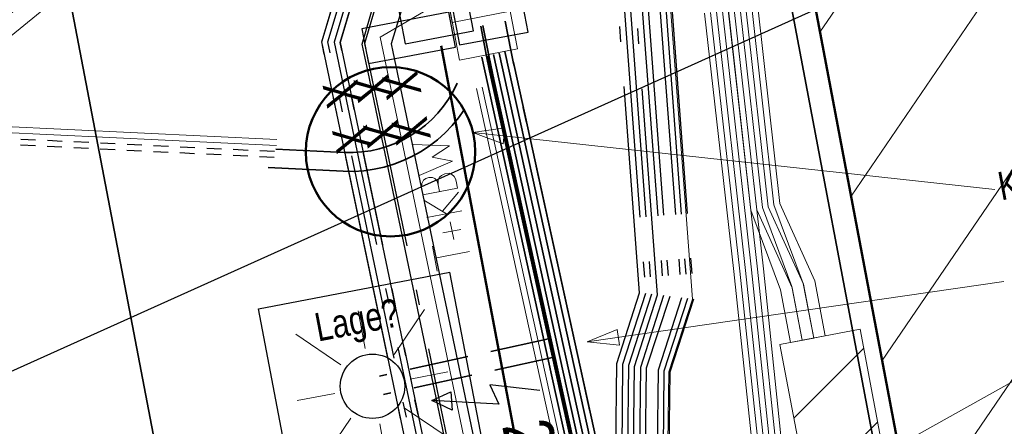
# Model space of a CAD drawing. Extents: x 3503752 to 3504470, y 5375172 to 5375556.
# Tile 67 of 77: x 3504301.32 to 3504309.65, y 5375440.27 to 5375443.72. Entities that reach past the tile are written whole.
import ezdxf

# ---------------------------------------------------------------- set-up
doc = ezdxf.new("R2010")
doc.units = 0
doc.header["$MEASUREMENT"] = 0
for name, pattern in [('1', [1.4, 0.5, -0.2, 0.5, -0.2]), ('2', [3.4, 1.2, -0.5, 1.2, -0.5]), ('202', [2.64, 1.75, -0.38, 0.13, -0.38]), ('88', [0.35001, 0.12501, -0.05, 0.125, -0.05])]:
    doc.linetypes.add(name, pattern=pattern)
for name, color, linetype in [('$_LISY_$_TMP', 7, 'Continuous'), ('1WB_LICHT_KSR', 7, 'Continuous'), ('4WB_BELEU_WEITER', 7, 'Continuous'), ('4WB_BELEUCHTUNG', 7, 'Continuous'), ('4WB_BESTAND_1_BA', 7, 'Continuous'), ('4WB_ST_NS', 7, 'Continuous'), ('4WB_SWT_KSR_TK', 7, 'Continuous'), ('4WB_SWT_SCHAC_TK', 7, 'Continuous'), ('_4WP______', 7, 'Continuous'), ('_4WP_ALLGEMEIN', 7, 'Continuous'), ('_4WP_KANCAD', 7, 'Continuous'), ('_4WP_KANCAD-T', 7, 'Continuous'), ('_4WP_LICHT-KSR', 7, 'Continuous'), ('_4WP_LICHT-LAMPE', 7, 'Continuous'), ('_4WP_STADT_LSA', 7, 'Continuous'), ('_4WP_STADT_PLS', 7, 'Continuous'), ('_4WP_STADT_RESER', 7, 'Continuous'), ('_4WP_SWT-STROM', 7, 'Continuous'), ('_4WP_TELEKOM', 7, 'Continuous'), ('K_FLURSTUECKE', 7, 'Continuous'), ('K_GEBAEUDE', 7, 'Continuous'), ('K_SCHRAFFUR', 7, 'Continuous'), ('V_FAHRBAHNRAND', 7, 'Continuous')]:
    doc.layers.add(name, color=color, linetype=linetype)
doc.styles.add('325', font='TXT', dxfattribs={"width": 0.8, "height": 0.3})
doc.styles.add('353', font='TXT', dxfattribs={"width": 0.8, "height": 0.24})
doc.styles.add('393', font='TXT', dxfattribs={"width": 0.8, "height": 0.24})
doc.styles.add('6', font='TXT', dxfattribs={"width": 0.8, "height": 0.42})

# ---------------------------------------------------------------- blocks, each defined once
blk = doc.blocks.new('_X5')
at = {"color": 7, "linetype": 'Continuous', "lineweight": 13}
for p, q in [((-0.906, 1.071), (-0.906, 1.071)), ((-0.1971, 1.0372), (-0.7875, 0.4473)), ((-0.0786, 0.4135), (-0.6081, -0.1157))]:
    blk.add_line(p, q, dxfattribs=at)
blk = doc.blocks.new('_X12')
at = {"color": 7, "linetype": 'Continuous', "lineweight": 13}
for p, q in [((-0.906, 1.071), (-0.906, 1.071)), ((-0.1971, 1.0372), (-0.7875, 0.4473)), ((-0.0786, 0.4135), (-0.6081, -0.1157))]:
    blk.add_line(p, q, dxfattribs=at)
blk = doc.blocks.new('_X73')
at = {"color": 252, "linetype": 'Continuous', "lineweight": 13}
for p, q in [((-1.5835, 8.3941), (-15.9249, -12.6383)), ((-11.3557, -4.1623), (-16.1878, -11.2487)), ((-12.7458, -4.4259), (-16.4506, -9.8592)), ((-14.4706, -12.2806), (-15.6621, -14.0279))]:
    blk.add_line(p, q, dxfattribs=at)
blk = doc.blocks.new('WP_LP-1020')
at = {"color": 7, "linetype": 'Continuous', "lineweight": 25}
for p, q in [((-0.8253, 0.8253), (0.8253, 0.8253)), ((-0.8253, -0.8253), (-0.8253, 0.8253)), ((0.8253, -0.8253), (0.8253, 0.8253)), ((-0.8253, -0.8253), (0.8253, -0.8253))]:
    blk.add_line(p, q, dxfattribs=at)
at = {"color": 1, "linetype": 'Continuous', "lineweight": 13}
for p, q in [((0, 0.324962), (0, 0.649924)), ((0, 0.649924), (0, 0.324962)), ((-0.554739, 0.55475), (-0.229777, 0.229788)), ((0.229777, 0.229788), (0.554739, 0.55475)), ((0.229777, 0.229788), (0.554739, 0.55475)), ((-0.324962, 0), (-0.649924, 0)), ((-0.324962, 0), (-0.649924, 0)), ((0.324962, 0), (0.649924, 0)), ((-0.229777, -0.229777), (-0.554739, -0.554739)), ((-0.229777, -0.229777), (-0.554739, -0.554739)), ((0.229777, -0.229777), (0.554739, -0.554739)), ((0.229777, -0.229777), (0.554739, -0.554739)), ((0, -0.324962), (0, -0.649924)), ((0, -0.324962), (0, -0.649924))]:
    blk.add_line(p, q, dxfattribs=at)
at = {"color": 7, "linetype": 'Continuous', "lineweight": 25}
blk.add_circle((0, 0), 0.272749, dxfattribs=at)
blk = doc.blocks.new('ST_KABELVERTX24')
at = {"color": 150, "linetype": 'Continuous', "lineweight": 13}
blk.add_lwpolyline([(1, -1), (0, -1), (-1, -1), (-1, 1), (1, 1), (1, -1)], dxfattribs=at)
blk = doc.blocks.new('ST_KABELVERTX1')
at = {"color": 7, "linetype": 'Continuous', "lineweight": 13}
blk.add_lwpolyline([(1, -1), (0, -1), (-1, -1), (-1, 1), (1, 1), (1, -1)], dxfattribs=at)
blk = doc.blocks.new('10032')
at = {"color": 1, "linetype": 'Continuous', "lineweight": 25}
for p, q in [((3.0616, 0.631587), (2.928989, 0.227833)), ((2.928989, 0.227833), (3.10196, 0.268208)), ((3.10196, 0.268208), (2.957818, -0.279744)), ((2.957818, -0.279744), (2.917457, -0.106706)), ((2.917457, -0.106706), (3.073132, -0.129778)), ((3.073132, -0.129778), (2.957818, -0.279744))]:
    blk.add_line(p, q, dxfattribs=at)
at = {"color": 1, "linetype": 'Continuous', "style": '6', "width": 0.8}
blk.add_text('20', height=0.42, dxfattribs=at).set_placement((3.286721, 0.25645))
blk = doc.blocks.new('ALG_00093')
at = {"color": 1, "linetype": 'Continuous', "lineweight": 13}
blk.add_lwpolyline([(0, 0), (0.3773, 0.09625), (0.3773, -0.09625), (0, 0)], dxfattribs=at)
blk = doc.blocks.new('1000KBWTEL')
at = {"color": 114, "linetype": 'Continuous', "lineweight": 18}
for p, q in [((4.094305, 0.775263), (3.664168, 0.775263)), ((3.888168, 0.775263), (3.888168, 0.173263)), ((4.589325, 0.775263), (4.589325, 0.173263)), ((4.590738, 0.438766), (4.890821, 0.774609)), ((4.981325, 0.775263), (4.981325, 0.173263)), ((4.981325, 0.775263), (5.100722, 0.775263)), ((5.444686, 0.173263), (5.313961, 0.775263)), ((5.708593, 0.173263), (5.850126, 0.77579)), ((4.285285, 0.559786), (4.285285, 0.250579)), ((5.579039, 0.500025), (5.444686, 0.173263)), ((5.579039, 0.500025), (5.708593, 0.173263)), ((4.447467, 0.400881), (4.137882, 0.400881)), ((4.648267, 0.499404), (4.910661, 0.173263)), ((4.981325, 0.48541), (5.100722, 0.48541)), ((4.981325, 0.173263), (5.100722, 0.173263))]:
    blk.add_line(p, q, dxfattribs=at)
blk.add_lwpolyline([(5.100722, 0.775263), (5.17069, 0.755951), (5.221999, 0.71708), (5.242212, 0.670435), (5.249986, 0.619126), (5.240657, 0.560042), (5.21578, 0.522726), (5.161361, 0.490075), (5.100722, 0.48541), (5.184683, 0.471417), (5.221999, 0.44032), (5.245322, 0.399895), (5.259315, 0.343921), (5.25776, 0.264625), (5.235993, 0.228864), (5.187793, 0.194657), (5.142703, 0.177554), (5.100722, 0.173263)], dxfattribs=at)

msp = doc.modelspace()

# ---------------------------------------------------------------- linework, layer by layer
at = {"layer": '1WB_LICHT_KSR', "color": 7, "linetype": 'Continuous', "lineweight": 13}
for points in [[(3504310.1244, 5375428.5506), (3504309.0994, 5375429.0606), (3504308.6664, 5375429.8106), (3504307.6254, 5375434.1206), (3504307.5144, 5375434.5776), (3504307.0064, 5375436.6726), (3504306.7784, 5375437.0306), (3504306.5074, 5375437.7666), (3504305.8564, 5375440.7196), (3504305.2934, 5375443.2846), (3504305.2664, 5375443.4086), (3504305.2194, 5375443.6626)], [(3504311.8833, 5375426.1794), (3504312.8784, 5375426.4866), (3504313.5694, 5375426.8896), (3504313.6034, 5375427.0966), (3504313.4834, 5375427.8966), (3504313.5744, 5375428.3286), (3504313.6054, 5375428.4766), (3504313.4944, 5375428.4966), (3504313.3074, 5375428.4716), (3504312.5014, 5375428.4006), (3504311.8014, 5375428.3816), (3504310.6134, 5375428.5816), (3504310.1284, 5375428.5706), (3504309.1134, 5375429.0756), (3504308.6854, 5375429.8176), (3504307.6444, 5375434.1256), (3504307.5334, 5375434.5826), (3504307.0254, 5375436.6806), (3504306.7964, 5375437.0396), (3504306.5264, 5375437.7726), (3504305.8764, 5375440.7236), (3504305.3304, 5375443.2106), (3504305.2864, 5375443.4126), (3504305.2374, 5375443.6656)]]:
    msp.add_lwpolyline(points, dxfattribs=at)
at = {"layer": '1WB_LICHT_KSR', "color": 190, "linetype": 'Continuous', "lineweight": 35}
for points in [[(3504306.4824, 5375413.5486), (3504307.1444, 5375422.1126), (3504307.9134, 5375424.1116), (3504308.4094, 5375426.1486), (3504308.8424, 5375427.4306), (3504309.1344, 5375428.2926), (3504309.1544, 5375428.6976), (3504307.8254, 5375434.1896), (3504307.7194, 5375434.6286), (3504307.2044, 5375436.7566), (3504306.9674, 5375437.1236), (3504306.7084, 5375437.8256), (3504306.0624, 5375440.7656), (3504305.5004, 5375443.3296), (3504305.4934, 5375443.3606), (3504305.4724, 5375443.4576), (3504305.4254, 5375443.7026)], [(3504305.3254, 5375443.4216), (3504305.9154, 5375440.7326), (3504306.5644, 5375437.7836), (3504306.8324, 5375437.0576), (3504307.0634, 5375436.6966), (3504307.5724, 5375434.5926), (3504307.6784, 5375434.1536), (3504308.9664, 5375428.8296), (3504308.2654, 5375426.1866), (3504307.7704, 5375424.1566), (3504306.9974, 5375422.1516), (3504306.3324, 5375413.5606)], [(3504306.3824, 5375413.5566), (3504307.0464, 5375422.1406), (3504307.8184, 5375424.1416), (3504308.3134, 5375426.1746), (3504309.0184, 5375428.8286), (3504307.7274, 5375434.1656), (3504307.6214, 5375434.6046), (3504307.1104, 5375436.7166), (3504306.8774, 5375437.0796), (3504306.6124, 5375437.7976), (3504305.9644, 5375440.7436), (3504305.3744, 5375443.4326)], [(3504305.4234, 5375443.4456), (3504306.0134, 5375440.7546), (3504306.6604, 5375437.8116), (3504306.9224, 5375437.1016), (3504307.1574, 5375436.7366), (3504307.6704, 5375434.6166), (3504307.7764, 5375434.1776), (3504309.1054, 5375428.6856), (3504309.1094, 5375428.6686), (3504309.0854, 5375428.3026), (3504308.3614, 5375426.1616), (3504307.8654, 5375424.1266), (3504307.0954, 5375422.1256), (3504306.4324, 5375413.5526)]]:
    msp.add_lwpolyline(points, dxfattribs=at)
at = {"layer": '4WB_BELEU_WEITER', "color": 7, "linetype": 'Continuous', "lineweight": 25}
msp.add_lwpolyline([(3504305.1573, 5375443.6216), (3504305.1014, 5375443.9163), (3504304.5218, 5375443.8065), (3504304.5776, 5375443.5118), (3504305.1573, 5375443.6216)], dxfattribs=at)
at = {"layer": '4WB_BELEUCHTUNG', "color": 190, "linetype": 'Continuous', "lineweight": 35}
for points in [[(3504314.5564, 5375423.3166), (3504314.4594, 5375423.4846), (3504313.6324, 5375428.0046), (3504313.5924, 5375428.1076), (3504313.5944, 5375428.4076), (3504313.4974, 5375428.4766), (3504313.3094, 5375428.4516), (3504312.5024, 5375428.3806), (3504311.8004, 5375428.3616), (3504310.6124, 5375428.5616), (3504310.1244, 5375428.5506), (3504309.0994, 5375429.0606), (3504308.6664, 5375429.8106), (3504307.6254, 5375434.1206), (3504307.5144, 5375434.5776), (3504307.0064, 5375436.6726), (3504306.7784, 5375437.0306), (3504306.5074, 5375437.7666), (3504305.8564, 5375440.7196), (3504305.2934, 5375443.2846), (3504305.2664, 5375443.4086), (3504305.2194, 5375443.6626)], [(3504312.8784, 5375426.4866), (3504313.5694, 5375426.8896), (3504313.6034, 5375427.0966), (3504313.4834, 5375427.8966), (3504313.5744, 5375428.3286), (3504313.6054, 5375428.4766), (3504313.4944, 5375428.4966), (3504313.3074, 5375428.4716), (3504312.5014, 5375428.4006), (3504311.8014, 5375428.3816), (3504310.6134, 5375428.5816), (3504310.1284, 5375428.5706), (3504309.1134, 5375429.0756), (3504308.6854, 5375429.8176), (3504307.6444, 5375434.1256), (3504307.5334, 5375434.5826), (3504307.0254, 5375436.6806), (3504306.7964, 5375437.0396), (3504306.5264, 5375437.7726), (3504305.8764, 5375440.7236), (3504305.3304, 5375443.2106), (3504305.2864, 5375443.4126), (3504305.2374, 5375443.6656)], [(3504306.4824, 5375413.5486), (3504307.1444, 5375422.1126), (3504307.9134, 5375424.1116), (3504308.4094, 5375426.1486), (3504308.8424, 5375427.4306), (3504309.1344, 5375428.2926), (3504309.1544, 5375428.6976), (3504307.8254, 5375434.1896), (3504307.7194, 5375434.6286), (3504307.2044, 5375436.7566), (3504306.9674, 5375437.1236), (3504306.7084, 5375437.8256), (3504306.0624, 5375440.7656), (3504305.5004, 5375443.3296), (3504305.4934, 5375443.3606), (3504305.4724, 5375443.4576), (3504305.4254, 5375443.7026)]]:
    msp.add_lwpolyline(points, dxfattribs=at)
at = {"layer": '4WB_BESTAND_1_BA', "color": 7, "linetype": 'Continuous', "lineweight": 13}
for p, q in [((3504303.4924, 5375442.7016), (3504294.5874, 5375443.1316)), ((3504303.4904, 5375442.6516), (3504294.5854, 5375443.0816))]:
    msp.add_line(p, q, dxfattribs=at)
at = {"layer": '4WB_BESTAND_1_BA', "color": 250, "linetype": '88', "lineweight": 25}
for p, q in [((3504294.5814, 5375442.9816), (3504303.4864, 5375442.5516)), ((3504294.5834, 5375443.0316), (3504303.4884, 5375442.6016))]:
    msp.add_line(p, q, dxfattribs=at)
at = {"layer": '4WB_BESTAND_1_BA', "color": 35, "linetype": 'Continuous', "lineweight": 13}
for points in [[(3504296.0364, 5375500.9696), (3504306.7994, 5375444.1386), (3504306.8254, 5375443.8196), (3504307.0104, 5375441.3516), (3504306.8094, 5375440.7356), (3504306.7994, 5375439.9406), (3504307.2354, 5375437.9496), (3504307.3464, 5375437.6586), (3504307.4554, 5375437.3556), (3504307.6214, 5375437.0126), (3504308.4564, 5375434.3276), (3504309.5294, 5375429.8926), (3504309.8784, 5375428.8516), (3504310.6764, 5375427.6876), (3504310.8194, 5375427.6476), (3504311.4744, 5375427.7266)], [(3504306.4754, 5375435.3076), (3504306.3524, 5375435.6516), (3504305.9974, 5375435.7716), (3504304.3664, 5375443.5686), (3504304.7334, 5375443.7826), (3504304.8734, 5375444.1206)]]:
    msp.add_lwpolyline(points, dxfattribs=at)
at = {"layer": '4WB_BESTAND_1_BA', "color": 250, "linetype": '202', "lineweight": 25}
for points in [[(3504294.8894, 5375499.5916), (3504296.6494, 5375489.7116), (3504298.0444, 5375482.0936), (3504299.4874, 5375474.3496), (3504300.8794, 5375466.8616), (3504302.3554, 5375459.0706), (3504303.7894, 5375451.3706), (3504304.1494, 5375449.0256), (3504304.2324, 5375448.4906), (3504304.1864, 5375448.0766), (3504304.0884, 5375447.1936), (3504304.0644, 5375445.6746), (3504304.0594, 5375445.4166), (3504304.0484, 5375444.7506), (3504304.0464, 5375444.5956), (3504304.0564, 5375444.5066), (3504304.1174, 5375443.9986), (3504303.9764, 5375443.5256), (3504305.6164, 5375435.6926), (3504305.6264, 5375435.6416), (3504305.6814, 5375435.4756), (3504305.7274, 5375435.3386)], [(3504305.8544, 5375435.1196), (3504305.7294, 5375435.4916), (3504305.6744, 5375435.6556), (3504305.6644, 5375435.7026), (3504304.0284, 5375443.5236), (3504304.1674, 5375443.9946), (3504304.1064, 5375444.5126), (3504304.0964, 5375444.5986), (3504304.0984, 5375444.7506), (3504304.1094, 5375445.4166), (3504304.1144, 5375445.6746), (3504304.1384, 5375447.1896), (3504304.2364, 5375448.0716), (3504304.2824, 5375448.4926), (3504304.1994, 5375449.0336), (3504303.8394, 5375451.3786), (3504302.4054, 5375459.0806), (3504300.9294, 5375466.8716), (3504299.5374, 5375474.3596), (3504298.0944, 5375482.1036), (3504296.6994, 5375489.7196), (3504294.9394, 5375499.5996)], [(3504294.9394, 5375499.5986), (3504296.6984, 5375489.7206), (3504298.0934, 5375482.1026), (3504299.5364, 5375474.3586), (3504300.9284, 5375466.8706), (3504302.4044, 5375459.0796), (3504303.8384, 5375451.3786), (3504304.1984, 5375449.0336), (3504304.2824, 5375448.4916), (3504304.2364, 5375448.0706), (3504304.1384, 5375447.1906), (3504304.1144, 5375445.6736), (3504304.1094, 5375445.4156), (3504304.0984, 5375444.7496), (3504304.0964, 5375444.5976), (3504304.1064, 5375444.5126), (3504304.1684, 5375443.9946), (3504304.0284, 5375443.5236), (3504305.6654, 5375435.7026), (3504305.6744, 5375435.6546), (3504305.7284, 5375435.4916), (3504305.7754, 5375435.3556)], [(3504295.1374, 5375499.6276), (3504296.8944, 5375489.7556), (3504298.2904, 5375482.1396), (3504299.7334, 5375474.3956), (3504301.1254, 5375466.9076), (3504302.6004, 5375459.1166), (3504304.0374, 5375451.4126), (3504304.3974, 5375449.0636), (3504304.4844, 5375448.4966), (3504304.4344, 5375448.0496), (3504304.3384, 5375447.1776), (3504304.3144, 5375445.6706), (3504304.3094, 5375445.4126), (3504304.2984, 5375444.7466), (3504304.2964, 5375444.6086), (3504304.3044, 5375444.5366), (3504304.3714, 5375443.9766), (3504304.2344, 5375443.5156), (3504305.8604, 5375435.7436), (3504305.8684, 5375435.7096), (3504305.9194, 5375435.5556), (3504306.0444, 5375435.1836), (3504305.8544, 5375435.1196)], [(3504311.5684, 5375427.8576), (3504309.6194, 5375429.3166), (3504307.2804, 5375431.3186), (3504306.4494, 5375432.4836), (3504306.0634, 5375433.4366), (3504305.6104, 5375435.3026), (3504305.5304, 5375435.6166), (3504305.5184, 5375435.6726), (3504303.8724, 5375443.5296), (3504304.0154, 5375444.0066), (3504303.9564, 5375444.4946), (3504303.9464, 5375444.5916), (3504303.9484, 5375444.7526), (3504303.9594, 5375445.4186), (3504303.9644, 5375445.6766), (3504303.9884, 5375447.1996), (3504304.0864, 5375448.0886), (3504304.1324, 5375448.4886), (3504304.0514, 5375449.0096), (3504303.6914, 5375451.3546), (3504302.2574, 5375459.0526)], [(3504309.6514, 5375429.3566), (3504307.3184, 5375431.3526), (3504306.4934, 5375432.5076), (3504306.1114, 5375433.4526), (3504305.6584, 5375435.3146), (3504305.5784, 5375435.6286), (3504305.5664, 5375435.6826), (3504303.9244, 5375443.5276), (3504304.0654, 5375444.0026), (3504304.0064, 5375444.5006), (3504303.9964, 5375444.5936), (3504303.9984, 5375444.7526), (3504304.0094, 5375445.4186), (3504304.0144, 5375445.6766), (3504304.0384, 5375447.1956), (3504304.1364, 5375448.0826), (3504304.1824, 5375448.4906), (3504304.1014, 5375449.0176), (3504303.7414, 5375451.3626), (3504302.3074, 5375459.0626)], [(3504306.8324, 5375413.5206), (3504307.4874, 5375422.0216), (3504308.2494, 5375424.0066), (3504308.7454, 5375426.0576), (3504309.3094, 5375427.7216), (3504309.4844, 5375428.2296), (3504309.5064, 5375428.7346), (3504308.1724, 5375434.2586), (3504307.3724, 5375436.8646), (3504307.1924, 5375437.2336), (3504307.0734, 5375437.5596), (3504306.9534, 5375437.8816), (3504306.5094, 5375439.9116), (3504306.5194, 5375440.7816), (3504306.7154, 5375441.3866), (3504306.5354, 5375443.7976)], [(3504306.5854, 5375443.8016), (3504306.7664, 5375441.3806), (3504306.5694, 5375440.7736), (3504306.5594, 5375439.9166), (3504307.0024, 5375437.8926), (3504307.1204, 5375437.5766), (3504307.2374, 5375437.2556), (3504307.4144, 5375436.8916), (3504308.2214, 5375434.2706), (3504309.5564, 5375428.7396), (3504309.5344, 5375428.2206), (3504309.3564, 5375427.7056), (3504308.7934, 5375426.0446), (3504308.2974, 5375423.9916), (3504307.5364, 5375422.0086), (3504306.8824, 5375413.5166)], [(3504306.6354, 5375443.8056), (3504306.8174, 5375441.3746), (3504306.6194, 5375440.7656), (3504306.6094, 5375439.9216), (3504307.0514, 5375437.9036), (3504307.2824, 5375437.2776), (3504307.4564, 5375436.9186), (3504308.2704, 5375434.2826), (3504309.6064, 5375428.7446), (3504309.5844, 5375428.2116), (3504309.4034, 5375427.6896), (3504308.8414, 5375426.0316), (3504308.3454, 5375423.9766), (3504307.5854, 5375421.9956), (3504306.8414, 5375412.3326)], [(3504306.7354, 5375443.8126), (3504306.9184, 5375441.3626), (3504306.7194, 5375440.7496), (3504306.7094, 5375439.9316), (3504307.1494, 5375437.9246), (3504307.2614, 5375437.6276), (3504307.3724, 5375437.3216), (3504307.5404, 5375436.9726), (3504308.3684, 5375434.3066), (3504309.7064, 5375428.7546), (3504309.6844, 5375428.1936), (3504309.2754, 5375427.0036), (3504308.9374, 5375426.0056), (3504308.4414, 5375423.9466), (3504307.6844, 5375421.9706), (3504307.0254, 5375412.1246)], [(3504306.7854, 5375443.8166), (3504306.9694, 5375441.3566), (3504306.7694, 5375440.7416), (3504306.7594, 5375439.9366), (3504307.1974, 5375437.9386), (3504307.3084, 5375437.6446), (3504307.4184, 5375437.3406), (3504307.5874, 5375436.9906), (3504308.4164, 5375434.3196), (3504309.7564, 5375428.7596), (3504309.7344, 5375428.1846), (3504309.3224, 5375426.9876), (3504308.9854, 5375425.9926), (3504308.4894, 5375423.9316), (3504307.7334, 5375421.9586), (3504307.0754, 5375412.1216)], [(3504306.8354, 5375443.8206), (3504307.0204, 5375441.3506), (3504306.8194, 5375440.7336), (3504306.8094, 5375439.9416), (3504307.2454, 5375437.9526), (3504307.3554, 5375437.6616), (3504307.4644, 5375437.3596), (3504307.6304, 5375437.0166), (3504308.4664, 5375434.3306), (3504309.5394, 5375429.8956), (3504309.8874, 5375428.8566), (3504310.6824, 5375427.6966), (3504310.8204, 5375427.6576), (3504311.4734, 5375427.7366)], [(3504306.6824, 5375413.5326), (3504307.3404, 5375422.0606), (3504308.1054, 5375424.0516), (3504308.6014, 5375426.0966), (3504309.2034, 5375427.8736), (3504309.3344, 5375428.2566), (3504309.3454, 5375428.4896), (3504309.3564, 5375428.7196), (3504308.0254, 5375434.2226), (3504307.2464, 5375436.7836), (3504307.0574, 5375437.1676), (3504306.9324, 5375437.5086), (3504306.8064, 5375437.8486), (3504306.3594, 5375439.8966), (3504306.3694, 5375440.8056), (3504306.5624, 5375441.4046), (3504306.3854, 5375443.7856)], [(3504306.4354, 5375443.7896), (3504306.6134, 5375441.3986), (3504306.4194, 5375440.7976), (3504306.4094, 5375439.9016), (3504306.8554, 5375437.8596), (3504306.9794, 5375437.5256), (3504307.1024, 5375437.1896), (3504307.2884, 5375436.8106), (3504308.0744, 5375434.2346), (3504309.4064, 5375428.7246), (3504309.3844, 5375428.2476), (3504309.2154, 5375427.7536), (3504308.6494, 5375426.0836), (3504308.1534, 5375424.0366), (3504307.3894, 5375422.0476), (3504306.7324, 5375413.5286)], [(3504306.4854, 5375443.7936), (3504306.6644, 5375441.3926), (3504306.4694, 5375440.7896), (3504306.4594, 5375439.9066), (3504306.9044, 5375437.8706), (3504307.0264, 5375437.5426), (3504307.1474, 5375437.2116), (3504307.3304, 5375436.8376), (3504308.1234, 5375434.2466), (3504309.4564, 5375428.7296), (3504309.4344, 5375428.2386), (3504309.2624, 5375427.7376), (3504308.6974, 5375426.0706), (3504308.2014, 5375424.0216), (3504307.4384, 5375422.0346), (3504306.7824, 5375413.5246)], [(3504306.4824, 5375413.5486), (3504307.1444, 5375422.1126), (3504307.9134, 5375424.1116), (3504308.4094, 5375426.1486), (3504308.8424, 5375427.4306), (3504309.1344, 5375428.2926), (3504309.1544, 5375428.6976), (3504307.8254, 5375434.1896), (3504307.7194, 5375434.6286), (3504307.2044, 5375436.7566), (3504306.9674, 5375437.1236), (3504306.7084, 5375437.8256), (3504306.0624, 5375440.7656), (3504305.4724, 5375443.4576)]]:
    msp.add_lwpolyline(points, dxfattribs=at)
at = {"layer": '4WB_BESTAND_1_BA', "color": 1, "linetype": 'Continuous', "lineweight": 25}
for points in [[(3504311.5684, 5375427.8576), (3504309.6204, 5375429.3176), (3504307.2814, 5375431.3186), (3504306.4494, 5375432.4836), (3504306.0634, 5375433.4376), (3504305.6094, 5375435.3026), (3504305.6044, 5375435.3236), (3504305.5304, 5375435.6156), (3504305.5174, 5375435.6716), (3504303.8724, 5375443.5296), (3504304.0144, 5375444.0066), (3504303.9564, 5375444.4946), (3504303.9464, 5375444.5916), (3504303.9484, 5375444.7536), (3504303.9594, 5375445.4196), (3504303.9644, 5375445.6776), (3504303.9884, 5375447.1986), (3504304.0864, 5375448.0886), (3504304.1324, 5375448.4896), (3504304.0524, 5375449.0096), (3504303.6924, 5375451.3546), (3504302.2584, 5375459.0536)], [(3504304.5164, 5375444.6676), (3504304.5154, 5375444.6146), (3504304.5394, 5375444.4196), (3504304.5954, 5375443.9576), (3504304.5414, 5375443.7796), (3504304.4594, 5375443.5106), (3504304.4734, 5375443.4446), (3504306.0754, 5375435.7876), (3504306.3714, 5375434.7536), (3504306.5204, 5375434.5716)]]:
    msp.add_lwpolyline(points, dxfattribs=at)
at = {"layer": '4WB_BESTAND_1_BA', "color": 3, "linetype": 'Continuous', "lineweight": 25}
msp.add_lwpolyline([(3504306.9954, 5375433.3836), (3504306.1514, 5375434.8006), (3504306.0254, 5375435.1776), (3504305.9004, 5375435.5496), (3504305.8464, 5375435.7096), (3504305.8404, 5375435.7396), (3504304.2644, 5375443.2726), (3504304.2144, 5375443.5096), (3504304.3134, 5375443.8506), (3504304.4774, 5375444.1366), (3504304.6474, 5375444.4966), (3504304.8514, 5375444.4616), (3504304.8854, 5375444.4026), (3504304.9714, 5375444.2546), (3504305.0284, 5375443.9596)], dxfattribs=at)
at = {"layer": '4WB_BESTAND_1_BA', "color": 7, "linetype": 'Continuous', "lineweight": 13}
for points in [[(3504307.8144, 5375439.4296), (3504307.7604, 5375439.6976), (3504307.5604, 5375441.6036), (3504307.3134, 5375443.7956)], [(3504307.8634, 5375439.4396), (3504307.8094, 5375439.7056), (3504307.6104, 5375441.6086), (3504307.3634, 5375443.8016)], [(3504307.1134, 5375443.7716), (3504307.3604, 5375441.5836), (3504307.5644, 5375439.6686), (3504307.6184, 5375439.3896)], [(3504307.1634, 5375443.7776), (3504307.4104, 5375441.5886), (3504307.6134, 5375439.6756), (3504307.6674, 5375439.3996)], [(3504307.2134, 5375443.7836), (3504307.4604, 5375441.5936), (3504307.6624, 5375439.6826), (3504307.7164, 5375439.4096)], [(3504307.7654, 5375439.4196), (3504307.7114, 5375439.6896), (3504307.5104, 5375441.5986), (3504307.2634, 5375443.7896)], [(3504305.1824, 5375443.1346), (3504305.7194, 5375440.6886), (3504306.3724, 5375437.7276), (3504306.6524, 5375436.9696), (3504306.8754, 5375436.6166), (3504307.3764, 5375434.5446), (3504307.4874, 5375434.0846), (3504308.5324, 5375429.7666), (3504308.9834, 5375428.9656), (3504310.0984, 5375428.4626), (3504310.6774, 5375428.3016), (3504311.9674, 5375428.1556), (3504313.6904, 5375427.9356), (3504314.2834, 5375427.8596), (3504314.3044, 5375427.8576)], [(3504305.2314, 5375443.1456), (3504305.7684, 5375440.6996), (3504306.4204, 5375437.7416), (3504306.6974, 5375436.9916), (3504306.9224, 5375436.6366), (3504307.4254, 5375434.5566), (3504307.5364, 5375434.0966), (3504308.5804, 5375429.7796), (3504309.0244, 5375428.9996), (3504310.1124, 5375428.5116), (3504310.6854, 5375428.3506), (3504311.9544, 5375428.0566), (3504313.6774, 5375427.8366), (3504314.2894, 5375427.7586), (3504314.3224, 5375427.7546)], [(3504308.6564, 5375439.8956), (3504307.9784, 5375439.7666), (3504307.7504, 5375440.9666), (3504308.4284, 5375441.0956), (3504308.6564, 5375439.8956)], [(3504308.6564, 5375439.8956), (3504307.9784, 5375439.7666), (3504307.7504, 5375440.9666), (3504308.4284, 5375441.0956), (3504308.6564, 5375439.8956)]]:
    msp.add_lwpolyline(points, dxfattribs=at)
at = {"layer": '4WB_BESTAND_1_BA', "color": 116, "linetype": 'Continuous', "lineweight": 13}
for points in [[(3504307.5124, 5375443.8186), (3504307.7004, 5375442.1496), (3504307.9484, 5375441.4846), (3504308.0364, 5375441.0216), (3504307.8404, 5375440.9836), (3504307.7544, 5375441.4306), (3504307.5044, 5375442.1036), (3504307.3144, 5375443.7966), (3504307.5124, 5375443.8186)], [(3504307.9384, 5375441.0026), (3504307.8534, 5375441.4466), (3504307.5544, 5375442.1056), (3504307.3644, 5375443.8026), (3504307.5624, 5375443.8246), (3504307.7504, 5375442.1596), (3504308.0454, 5375441.5066), (3504308.1344, 5375441.0406), (3504307.9384, 5375441.0026)]]:
    msp.add_lwpolyline(points, dxfattribs=at)
at = {"layer": '4WB_BESTAND_1_BA', "color": 251, "linetype": 'Continuous', "lineweight": 13}
for points in [[(3504307.4134, 5375443.8076), (3504307.6024, 5375442.1266), (3504307.8514, 5375441.4576), (3504307.9384, 5375441.0026)], [(3504308.0364, 5375441.0216), (3504307.9494, 5375441.4766), (3504307.6524, 5375442.1326), (3504307.4634, 5375443.8136)]]:
    msp.add_lwpolyline(points, dxfattribs=at)
at = {"layer": '4WB_BESTAND_1_BA', "color": 190, "linetype": 'Continuous', "lineweight": 35}
for points in [[(3504330.3254, 5375430.3456), (3504326.5234, 5375429.7866), (3504323.0124, 5375429.3266), (3504320.7654, 5375429.1166), (3504320.4004, 5375429.1166), (3504320.0854, 5375429.2466), (3504319.7114, 5375429.3766), (3504319.2654, 5375429.3866), (3504318.2624, 5375429.2356), (3504314.0854, 5375428.6156), (3504313.3044, 5375428.5116), (3504312.4974, 5375428.4406), (3504311.7994, 5375428.4216), (3504310.6144, 5375428.6216), (3504310.1404, 5375428.6086), (3504309.0654, 5375429.0336), (3504308.6284, 5375429.7976), (3504307.4744, 5375434.5686), (3504306.9694, 5375436.6566), (3504306.7424, 5375437.0136), (3504306.4684, 5375437.7556), (3504305.8174, 5375440.7106), (3504305.2274, 5375443.3996)], [(3504330.3334, 5375430.2966), (3504326.5294, 5375429.7366), (3504323.0184, 5375429.2766), (3504320.7674, 5375429.0666), (3504320.3904, 5375429.0666), (3504320.0674, 5375429.2006), (3504319.7024, 5375429.3266), (3504319.2644, 5375429.3366), (3504318.2694, 5375429.1866), (3504314.0924, 5375428.5666), (3504313.3084, 5375428.4616), (3504312.5014, 5375428.3906), (3504311.8014, 5375428.3716), (3504310.6134, 5375428.5716), (3504310.1264, 5375428.5606), (3504309.1064, 5375429.0676), (3504308.6764, 5375429.8136), (3504307.6344, 5375434.1236), (3504307.5234, 5375434.5806), (3504307.0164, 5375436.6766), (3504306.7874, 5375437.0356), (3504306.5164, 5375437.7696), (3504305.8664, 5375440.7216), (3504305.2764, 5375443.4106)]]:
    msp.add_lwpolyline(points, dxfattribs=at)
at = {"layer": '4WB_ST_NS', "color": 3, "linetype": 'Continuous', "lineweight": 25}
msp.add_lwpolyline([(3504306.9954, 5375433.3836), (3504306.1514, 5375434.8006), (3504306.0254, 5375435.1776), (3504305.9004, 5375435.5496), (3504305.8464, 5375435.7096), (3504305.8404, 5375435.7396), (3504304.2644, 5375443.2726), (3504304.2144, 5375443.5096), (3504304.3134, 5375443.8506), (3504304.4774, 5375444.1366), (3504304.6474, 5375444.4966), (3504304.8514, 5375444.4616), (3504304.8854, 5375444.4026), (3504304.9714, 5375444.2546), (3504305.0284, 5375443.9596)], dxfattribs=at)
at = {"layer": '4WB_SWT_KSR_TK', "color": 250, "linetype": '202', "lineweight": 25}
for points in [[(3504305.8544, 5375435.1196), (3504305.7294, 5375435.4916), (3504305.6744, 5375435.6556), (3504305.6644, 5375435.7026), (3504304.0284, 5375443.5236), (3504304.1674, 5375443.9946), (3504304.1064, 5375444.5126), (3504304.0964, 5375444.5986), (3504304.0984, 5375444.7506), (3504304.1094, 5375445.4166), (3504304.1144, 5375445.6746), (3504304.1384, 5375447.1896), (3504304.2364, 5375448.0716), (3504304.2824, 5375448.4926), (3504304.1994, 5375449.0336), (3504303.8394, 5375451.3786), (3504302.4054, 5375459.0806), (3504300.9294, 5375466.8716), (3504299.5374, 5375474.3596), (3504298.0944, 5375482.1036), (3504296.6994, 5375489.7196), (3504294.9394, 5375499.5996)], [(3504295.1374, 5375499.6276), (3504296.8944, 5375489.7556), (3504298.2904, 5375482.1396), (3504299.7334, 5375474.3956), (3504301.1254, 5375466.9076), (3504302.6004, 5375459.1166), (3504304.0374, 5375451.4126), (3504304.3974, 5375449.0636), (3504304.4844, 5375448.4966), (3504304.4344, 5375448.0496), (3504304.3384, 5375447.1776), (3504304.3144, 5375445.6706), (3504304.3094, 5375445.4126), (3504304.2984, 5375444.7466), (3504304.2964, 5375444.6086), (3504304.3044, 5375444.5366), (3504304.3714, 5375443.9766), (3504304.2344, 5375443.5156), (3504305.8604, 5375435.7436), (3504305.8684, 5375435.7096), (3504305.9194, 5375435.5556), (3504306.0444, 5375435.1836), (3504305.8544, 5375435.1196)]]:
    msp.add_lwpolyline(points, dxfattribs=at)
at = {"layer": '4WB_SWT_SCHAC_TK', "color": 7, "linetype": 'Continuous', "lineweight": 13}
msp.add_lwpolyline([(3504308.6564, 5375439.8956), (3504307.9784, 5375439.7666), (3504307.7504, 5375440.9666), (3504308.4284, 5375441.0956), (3504308.6564, 5375439.8956)], dxfattribs=at)
msp.add_lwpolyline([(3504308.6564, 5375439.8956), (3504307.9784, 5375439.7666), (3504307.7504, 5375440.9666), (3504308.4284, 5375441.0956), (3504308.6564, 5375439.8956)], dxfattribs=at)
at = {"layer": '_4WP_ALLGEMEIN', "color": 7, "linetype": 'Continuous', "lineweight": 25}
for points in [[(3504305.6184, 5375443.6119), (3504305.5626, 5375443.9067), (3504304.9829, 5375443.7969), (3504305.0387, 5375443.5021), (3504305.6184, 5375443.6119)], [(3504305.0052, 5375443.4846), (3504304.9493, 5375443.7793), (3504304.2124, 5375443.6397), (3504304.2683, 5375443.345), (3504305.0052, 5375443.4846)]]:
    msp.add_lwpolyline(points, dxfattribs=at)
at = {"layer": '_4WP_KANCAD', "color": 1, "linetype": 'Continuous', "lineweight": 18}
for points in [[(3504302.3624, 5375444.4939), (3504298.8543, 5375441.6315), (3504298.8543, 5375441.6315), (3504297.8149, 5375438.1277), (3504297.6711, 5375438.1703), (3504298.7237, 5375441.7185), (3504298.7237, 5375441.7185), (3504302.2676, 5375444.6101)], [(3504302.3624, 5375444.4939), (3504298.8543, 5375441.6315), (3504297.8149, 5375438.1277)]]:
    msp.add_lwpolyline(points, dxfattribs=at)
at = {"layer": '_4WP_KANCAD-T', "color": 7, "linetype": 'Continuous', "lineweight": 25}
msp.add_line((3504301.0188, 5375440.6386), (3504309.8849, 5375444.6308), dxfattribs=at)
at = {"layer": '_4WP_LICHT-KSR', "color": 1, "linetype": 'Continuous', "lineweight": 18}
for p, q in [((3504305.1527, 5375442.7616), (3504309.5707, 5375442.2793)), ((3504306.1205, 5375440.99), (3504309.6447, 5375441.5002))]:
    msp.add_line(p, q, dxfattribs=at)
at = {"layer": '_4WP_LICHT-KSR', "color": 190, "linetype": '1', "lineweight": 35}
for p, q in [((3504305.7917, 5375441.0144), (3504304.3609, 5375440.7003)), ((3504305.826, 5375440.8581), (3504304.3952, 5375440.5441))]:
    msp.add_line(p, q, dxfattribs=at)
at = {"layer": '_4WP_LICHT-KSR', "color": 190, "linetype": '2', "lineweight": 35}
for points in [[(3504305.0198, 5375443.1775, -0.307115), (3504304.0614, 5375442.5929), (3504303.4846, 5375442.6208)], [(3504305.1654, 5375443.1112, -0.307115), (3504304.0537, 5375442.4331), (3504303.4197, 5375442.4637)]]:
    msp.add_lwpolyline(points, format="xyb", dxfattribs=at)
at = {"layer": '_4WP_LICHT-KSR', "color": 1, "linetype": 'Continuous', "lineweight": 50}
msp.add_circle((3504304.4547, 5375442.5986), 0.7168, dxfattribs=at)
at = {"layer": '_4WP_STADT_LSA', "color": 1, "linetype": 'Continuous', "lineweight": 18}
msp.add_line((3504304.5276, 5375437.7551), (3504309.8108, 5375440.7052), dxfattribs=at)
at = {"layer": '_4WP_STADT_PLS', "color": 1, "linetype": 'Continuous', "lineweight": 18}
msp.add_line((3504304.5276, 5375437.7551), (3504309.8108, 5375440.7052), dxfattribs=at)
at = {"layer": '_4WP_STADT_RESER', "color": 1, "linetype": 'Continuous', "lineweight": 18}
msp.add_line((3504304.5276, 5375437.7551), (3504309.8108, 5375440.7052), dxfattribs=at)
at = {"layer": '_4WP_TELEKOM', "color": 114, "linetype": 'Continuous', "lineweight": 50}
msp.add_lwpolyline([(3504346.5403, 5375432.8862), (3504322.2677, 5375429.3791), (3504318.6385, 5375427.2683), (3504314.4692, 5375426.1743), (3504312.6316, 5375426.7427), (3504310.6771, 5375427.3907), (3504307.4294, 5375430.0332), (3504304.8832, 5375443.4945)], dxfattribs=at)
msp.add_lwpolyline([(3504346.5403, 5375432.8862), (3504322.2677, 5375429.3791), (3504318.6385, 5375427.2683), (3504314.4692, 5375426.1743), (3504312.6316, 5375426.7427), (3504310.6771, 5375427.3907), (3504307.4294, 5375430.0332), (3504304.8832, 5375443.4945)], dxfattribs=at)
at = {"layer": 'K_FLURSTUECKE', "color": 252, "linetype": 'Continuous', "lineweight": 35}
for p, q in [((3504296.3029, 5375504.7745), (3504310.0771, 5375432.0555)), ((3504310.0771, 5375432.0555), (3504296.3029, 5375504.7745)), ((3504296.3029, 5375504.7745), (3504310.0771, 5375432.0555)), ((3504310.0771, 5375432.0555), (3504296.3029, 5375504.7745))]:
    msp.add_line(p, q, dxfattribs=at)
at = {"layer": 'K_GEBAEUDE', "color": 252, "linetype": 'Continuous', "lineweight": 50}
msp.add_lwpolyline([(3504324.54, 5375453.47), (3504358.29, 5375459.84), (3504359.4, 5375454.03), (3504363.98, 5375454.9), (3504364.72, 5375455.04), (3504366.19, 5375447.08), (3504362.19, 5375446.31), (3504363.63, 5375438.6), (3504349.46, 5375435.92), (3504349.5, 5375435.69), (3504320.49, 5375430.16), (3504320.05, 5375432.42), (3504315.29, 5375431.52), (3504314.68, 5375434.75), (3504309.93, 5375433.88), (3504302.12, 5375475.17), (3504302.4, 5375475.22), (3504301.52, 5375479.88), (3504301.23, 5375479.83), (3504297.19, 5375501.19)], dxfattribs=at)
msp.add_lwpolyline([(3504324.54, 5375453.47), (3504358.29, 5375459.84), (3504359.4, 5375454.03), (3504363.98, 5375454.9), (3504364.72, 5375455.04), (3504366.19, 5375447.08), (3504362.19, 5375446.31), (3504363.63, 5375438.6), (3504349.46, 5375435.92), (3504349.5, 5375435.69), (3504320.49, 5375430.16), (3504320.05, 5375432.42), (3504315.29, 5375431.52), (3504314.68, 5375434.75), (3504309.93, 5375433.88), (3504302.12, 5375475.17), (3504302.4, 5375475.22), (3504301.52, 5375479.88), (3504301.23, 5375479.83), (3504297.19, 5375501.19)], dxfattribs=at)
at = {"layer": 'V_FAHRBAHNRAND', "color": 250, "linetype": 'Continuous', "lineweight": 35}
msp.add_line((3504301.6494, 5375444.3789, 320.8082), (3504303.1569, 5375436.4892, 320.8591), dxfattribs=at)
msp.add_line((3504301.6494, 5375444.3789, 320.8082), (3504303.1569, 5375436.4892, 320.8591), dxfattribs=at)

# ---------------------------------------------------------------- block references
at = {"layer": '$_LISY_$_TMP', "color": 7}
for name, p, xscale, yscale, rotation in [('ALG_00093', (3504305.1527, 5375442.7616), 0.699999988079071, 0.699999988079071, 353.7701562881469), ('1000KBWTEL', (3504305.5708, 5375439.8589), 0.5, 0.5, 100.7109558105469), ('1000KBWTEL', (3504305.5708, 5375439.8589), 0.5, 0.5, 100.7109558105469), ('ALG_00093', (3504306.1205, 5375440.99), 0.699999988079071, 0.699999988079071, 8.238175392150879)]:
    msp.add_blockref(name, p, dxfattribs=dict(at, xscale=xscale, yscale=yscale, rotation=rotation))
at = {"layer": '$_LISY_$_TMP', "color": 7, "rotation": 281.816983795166}
msp.add_blockref('10032', (3504304.4734, 5375443.4446), dxfattribs=at)
at = {"layer": '4WB_BELEUCHTUNG', "color": 7, "xscale": 0.25, "yscale": 0.25, "rotation": 100.9651794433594}
msp.add_blockref('ST_KABELVERTX24', (3504305.2374, 5375443.6666), dxfattribs=at)
at = {"layer": '4WB_BESTAND_1_BA'}
msp.add_blockref('_X5', (3504308.6564, 5375439.8956), dxfattribs=at)
at = {"layer": '4WB_ST_NS', "color": 7, "xscale": 0.25, "yscale": 0.25, "rotation": 280.9651725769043}
msp.add_blockref('ST_KABELVERTX1', (3504305.1754, 5375443.9866), dxfattribs=at)
at = {"layer": '4WB_SWT_SCHAC_TK'}
msp.add_blockref('_X12', (3504308.6564, 5375439.8956), dxfattribs=at)
at = {"layer": '_4WP_LICHT-LAMPE', "color": 7, "rotation": 10.81799011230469}
msp.add_blockref('WP_LP-1020', (3504304.3021, 5375440.6136), dxfattribs=at)
at = {"layer": 'K_SCHRAFFUR'}
msp.add_blockref('_X73', (3504324.54, 5375453.47), dxfattribs=at)

# ---------------------------------------------------------------- texts
at = {"layer": '_4WP______', "color": 7, "linetype": 'Continuous', "style": '353', "width": 0.8}
msp.add_text('Lage?', height=0.24, rotation=10.773, dxfattribs=at).set_placement((3504303.8419, 5375440.9913))
at = {"layer": '_4WP_LICHT-KSR', "color": 7, "linetype": 'Continuous', "style": '393', "width": 0.8}
msp.add_text('KSR verlängern', height=0.24, rotation=10.737, dxfattribs=at).set_placement((3504309.6239, 5375442.1857))
at = {"layer": '_4WP_SWT-STROM', "color": 2, "linetype": 'Continuous', "style": '325', "width": 0.8}
for p in [(3504303.8778, 5375443.1652), (3504304.1398, 5375443.2115), (3504304.3822, 5375443.2367)]:
    msp.add_text('X  X', height=0.3, rotation=281.82357, dxfattribs=at).set_placement(p)

doc.saveas('drawing.dxf')
